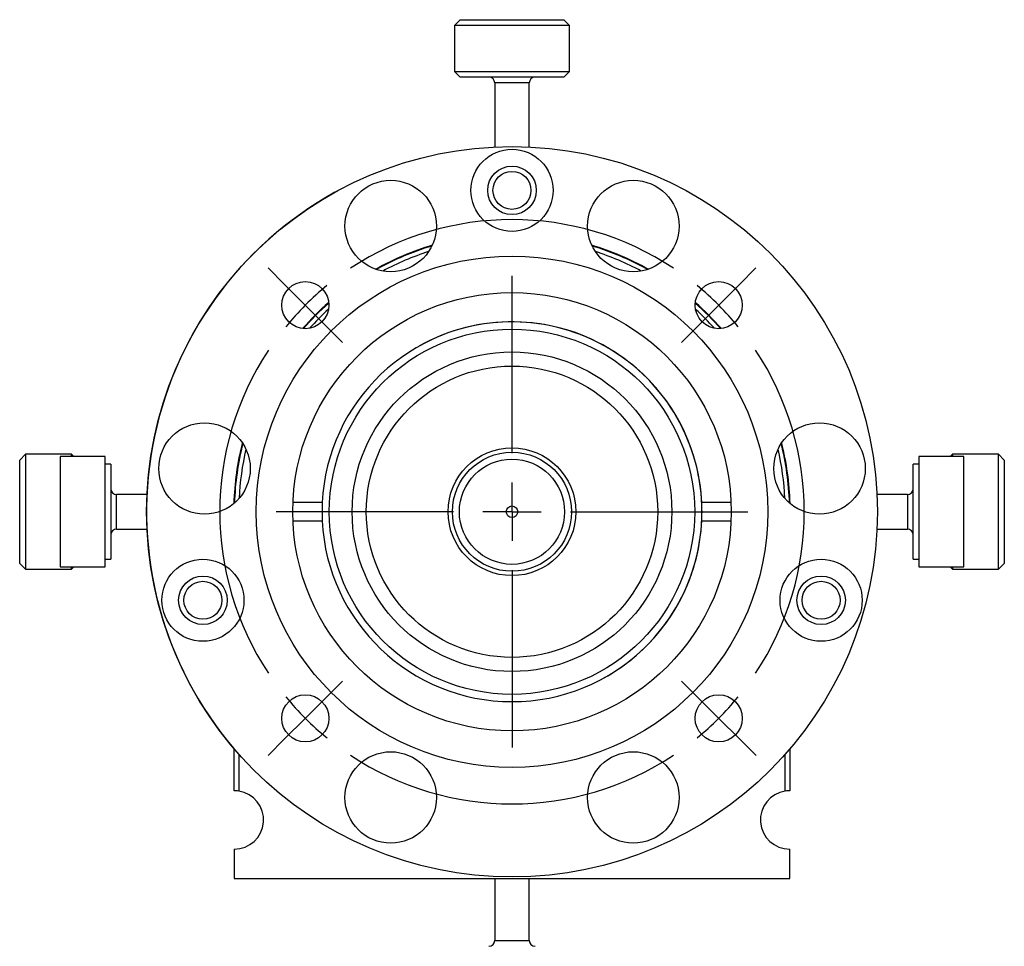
# Model space of a CAD drawing. Header units: inches. Extents: x 1.2 to 20.6, y 1.1 to 16.7.
# Tile 10 of 16: x 9.3 to 12.6, y 7.6 to 10.8. Entities that reach past the tile are written whole.
import ezdxf

# ---------------------------------------------------------------- set-up
doc = ezdxf.new("R2010")
doc.units = ezdxf.units.IN
doc.header["$MEASUREMENT"] = 0
doc.layers.add('SLD-0', color=7, linetype='Continuous')

# ---------------------------------------------------------------- blocks, each defined once
blk = doc.blocks.new('SW_CENTERMARKSYMBOL_0')
at = {"layer": 'SLD-0', "color": 0}
for p, q in [((-0.0707, 0.0707), (-0.1276, 0.1276)), ((1.4849, 0.0707), (1.5418, 0.1277)), ((0, 0), (-0.0707, 0.0707)), ((0.7071, -0.5071), (0.7071, 0.1)), ((1.4142, 0), (1.4849, 0.0707)), ((0, 0), (0.0707, -0.0707)), ((1.4142, 0), (1.3435, -0.0707)), ((0.0707, -0.0707), (0.1276, -0.1276)), ((1.3435, -0.0707), (1.2866, -0.1276)), ((0.7071, -0.7071), (0.7071, -0.6071)), ((0.5071, -0.7071), (-0.1, -0.7071)), ((0.7071, -0.7071), (0.6071, -0.7071)), ((0.7071, -0.7071), (0.7071, -0.8071)), ((0.7071, -0.7071), (0.8071, -0.7071)), ((0.9071, -0.7071), (1.5142, -0.7071)), ((0.7071, -0.9071), (0.7071, -1.5142)), ((0.0707, -1.3435), (0.1277, -1.2866)), ((1.3435, -1.3435), (1.2866, -1.2865)), ((0, -1.4142), (0.0707, -1.3435)), ((1.4142, -1.4142), (1.3435, -1.3435)), ((0, -1.4142), (-0.0707, -1.4849)), ((1.4142, -1.4142), (1.485, -1.4849)), ((-0.0707, -1.4849), (-0.1276, -1.5418)), ((1.485, -1.4849), (1.5419, -1.5418))]:
    blk.add_line(p, q, dxfattribs=at)
for start, end in [(56.4606, 123.5423), (129.2718, 135.0014), (45.0014, 50.731), (135.0014, 140.731), (39.2718, 45.0014), (146.4606, 213.5423), (326.4606, 33.5423), (219.2718, 225.0014), (315.0014, 320.731), (225.0014, 230.731), (309.2718, 315.0014), (236.4606, 303.5423)]:
    blk.add_arc((0.7071, -0.7071), 1, start, end, dxfattribs=at)

msp = doc.modelspace()

# ---------------------------------------------------------------- linework, layer by layer
at = {"color": 7, "linetype": 'Continuous', "lineweight": 25}
for p, q in [((10.7797, 10.8128), (10.76, 10.7931)), ((10.76, 10.7931), (10.76, 10.6357)), ((11.1537, 10.7931), (10.76, 10.7931)), ((10.7797, 10.8128), (11.1321, 10.8128)), ((11.1321, 10.8128), (11.134, 10.8128)), ((11.1537, 10.7931), (11.134, 10.8128)), ((11.1537, 10.6357), (11.1537, 10.7931)), ((10.76, 10.6357), (10.7797, 10.616)), ((10.76, 10.6357), (11.1537, 10.6357)), ((11.134, 10.616), (10.7797, 10.616)), ((11.134, 10.616), (11.1537, 10.6357)), ((10.8978, 10.5963), (10.8978, 10.3772)), ((11.0159, 10.5963), (10.8978, 10.5963)), ((11.0159, 10.3772), (11.0159, 10.5963)), ((9.2923, 9.3254), (9.2726, 9.3057)), ((9.2726, 8.9514), (9.2726, 9.3057)), ((9.4498, 9.3254), (9.2923, 9.3254)), ((9.2923, 9.3254), (9.2923, 8.9317)), ((9.5647, 9.3176), (9.4112, 9.3176)), ((9.4112, 9.3176), (9.4112, 8.9396)), ((9.4576, 9.3176), (9.4498, 9.3254)), ((9.4498, 9.3176), (9.4498, 9.3254)), ((9.5647, 8.9396), (9.5647, 9.3176)), ((12.5025, 9.3176), (12.349, 9.3176)), ((12.349, 9.3176), (12.349, 9.2807)), ((12.4639, 9.3254), (12.4561, 9.3176)), ((12.6214, 9.3254), (12.4639, 9.3254)), ((12.4639, 9.3254), (12.4639, 9.3176)), ((12.5025, 9.2807), (12.5025, 9.3176)), ((12.6411, 9.3057), (12.6214, 9.3254)), ((12.6214, 9.2964), (12.6214, 9.3254)), ((12.6411, 9.3057), (12.6411, 9.2796)), ((9.5844, 9.2914), (9.5647, 9.2914)), ((9.5844, 9.2914), (9.5844, 8.9658)), ((12.349, 9.2914), (12.3293, 9.2914)), ((12.3293, 9.2596), (12.3293, 9.2914)), ((12.349, 9.2807), (12.349, 8.9396)), ((12.5025, 8.9396), (12.5025, 9.2807)), ((12.6214, 8.9317), (12.6214, 9.2964)), ((12.6411, 9.2796), (12.6411, 8.9514)), ((12.3293, 8.9658), (12.3293, 9.2596)), ((9.7082, 9.1876), (9.6041, 9.1876)), ((9.6041, 9.1761), (9.6041, 9.1876)), ((9.6041, 9.0695), (9.6041, 9.1761)), ((10.0087, 9.1876), (10.0067, 9.1876)), ((11.907, 9.1876), (11.905, 9.1876)), ((12.3096, 9.1876), (12.2055, 9.1876)), ((12.3096, 9.1876), (12.3096, 9.0695)), ((10.3076, 9.1599), (10.2075, 9.1599)), ((11.7062, 9.1599), (11.6061, 9.1599)), ((10.2075, 9.0974), (10.3076, 9.0974)), ((11.6061, 9.0974), (11.7062, 9.0974)), ((9.6041, 9.0695), (9.7082, 9.0695)), ((12.2055, 9.0695), (12.3096, 9.0695)), ((9.5647, 8.9658), (9.5844, 8.9658)), ((12.3293, 8.9658), (12.349, 8.9658)), ((9.2726, 8.9514), (9.2923, 8.9317)), ((9.2923, 8.9317), (9.4498, 8.9317)), ((9.4112, 8.9396), (9.5647, 8.9396)), ((9.4498, 8.9317), (9.4576, 8.9396)), ((9.4498, 8.9317), (9.4498, 8.9396)), ((12.349, 8.9396), (12.5025, 8.9396)), ((12.4561, 8.9396), (12.4639, 8.9317)), ((12.4639, 8.9396), (12.4639, 8.9317)), ((12.4639, 8.9317), (12.6214, 8.9317)), ((12.6214, 8.9317), (12.6411, 8.9514)), ((10.0048, 8.3186), (10.0048, 8.3185)), ((10.0048, 8.3185), (10.0068, 8.3162)), ((10.0068, 8.1736), (10.0068, 8.3163)), ((10.0218, 8.299), (10.0218, 8.1724)), ((11.8918, 8.1724), (11.8918, 8.2989)), ((11.9068, 8.3161), (11.9068, 8.1736)), ((10.0068, 7.9736), (10.0068, 7.8736)), ((11.9068, 7.8736), (11.9068, 7.9736)), ((10.0068, 7.8736), (11.9068, 7.8736)), ((10.8978, 7.8736), (10.8978, 7.6609)), ((11.0159, 7.6609), (11.0159, 7.8736)), ((10.8978, 7.6609), (10.9948, 7.6609)), ((10.9948, 7.6609), (11.0159, 7.6609))]:
    msp.add_line(p, q, dxfattribs=at)
for centre, radius in [((10.9569, 9.1286), 1.25), ((10.9569, 10.2286), 0.1405), ((10.9569, 10.2286), 0.083), ((10.9568, 10.2286), 0.065), ((10.5419, 10.1066), 0.1565), ((11.3719, 10.1066), 0.1565), ((10.9569, 9.1286), 0.875), ((10.2498, 9.8357), 0.0805), ((11.664, 9.8357), 0.0805), ((10.9569, 9.1286), 0.75), ((10.9568, 9.1286), 0.625), ((10.9568, 9.1286), 0.5469), ((10.9568, 9.1286), 0.4985), ((9.9049, 9.2766), 0.1565), ((12.0089, 9.2766), 0.1565), ((10.9568, 9.1286), 0.2187), ((10.9568, 9.1286), 0.2037), ((10.9568, 9.1286), 0.18), ((10.9568, 9.1286), 0.0197), ((9.8994, 8.8256), 0.1405), ((12.0144, 8.8256), 0.1405), ((9.8994, 8.8256), 0.083), ((12.0144, 8.8256), 0.083), ((9.8994, 8.8256), 0.065), ((12.0143, 8.8256), 0.065), ((10.2498, 8.4215), 0.0805), ((11.664, 8.4215), 0.0805), ((10.5419, 8.1506), 0.1565), ((11.3719, 8.1506), 0.1565)]:
    msp.add_circle(centre, radius, dxfattribs=at)
for centre, radius, start, end in [((10.8781, 10.5963), 0.0197, 0, 90), ((11.0356, 10.5963), 0.0197, 90, 180), ((10.9568, 9.1286), 1.25, 118.9918, 220.3945), ((10.9568, 9.1286), 0.952, 106.6698, 119.3137), ((10.9568, 9.1286), 0.952, 60.6866, 73.3262), ((10.9568, 9.1286), 0.95, 106.779, 119.2046), ((10.9568, 9.1286), 0.935, 107.7658, 118.2177), ((10.9568, 9.1286), 0.95, 60.7959, 73.217), ((10.9568, 9.1286), 0.935, 61.7835, 72.2293), ((10.9568, 9.1286), 0.952, 131.2022, 138.7947), ((10.9568, 9.1286), 0.95, 131.2884, 138.7085), ((10.9568, 9.1286), 0.95, 41.2938, 48.7074), ((10.9568, 9.1286), 0.952, 41.2074, 48.7938), ((10.9568, 9.1286), 0.935, 132.183, 137.8139), ((10.9568, 9.1286), 0.935, 42.1906, 47.8105), ((10.9569, 9.1286), 0.65, 2.7557, 177.2443), ((10.9568, 9.1286), 0.65, 0, 119.1373), ((10.9568, 9.1286), 0.952, 165.6639, 178.3193), ((10.9568, 9.1286), 0.95, 165.7728, 178.2104), ((10.9568, 9.1286), 0.935, 166.7577, 177.2255), ((10.9568, 9.1286), 0.935, 2.7843, 13.2367), ((10.9568, 9.1286), 0.95, 1.7975, 14.2235), ((10.9568, 9.1286), 0.952, 1.6884, 14.3327), ((9.6041, 9.2073), 0.0197, 180, 270), ((12.3096, 9.2073), 0.0197, 270, 0), ((10.9569, 9.1286), 0.65, 177.2443, 182.7557), ((10.9569, 9.1286), 0.65, 357.2443, 2.7557), ((10.9569, 9.1286), 0.65, 182.7557, 357.2443), ((10.9568, 9.1286), 0.65, 299.1376, 0), ((9.6041, 9.0498), 0.0197, 90, 180), ((12.3096, 9.0498), 0.0197, 0, 90), ((10.0068, 8.0736), 0.1, 81.3731, 90), ((10.0068, 8.0736), 0.1, 270, 81.3731), ((11.9068, 8.0736), 0.1, 98.6269, 270), ((11.9068, 8.0736), 0.1, 90, 98.6269), ((10.8781, 7.6609), 0.0197, 270, 0), ((11.0356, 7.6609), 0.0197, 180, 270)]:
    msp.add_arc(centre, radius, start, end, dxfattribs=at)

# ---------------------------------------------------------------- block references
at = {"layer": 'SLD-0', "color": 7}
msp.add_blockref('SW_CENTERMARKSYMBOL_0', (10.2498, 9.8357), dxfattribs=at)

doc.saveas('drawing.dxf')
